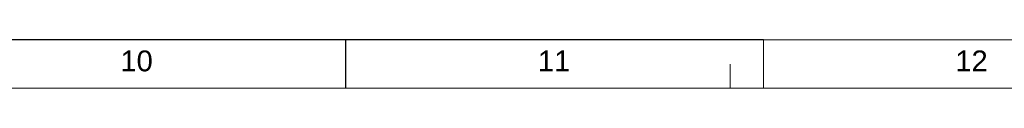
# Model space of a CAD drawing. Header units: millimetres. Extents: x 0 to 25230, y 0 to 17820.
# Tile 198 of 214: x 16613 to 20864, y 17610 to 17820. Entities that reach past the tile are written whole.
import ezdxf

# ---------------------------------------------------------------- set-up
doc = ezdxf.new("R2010")
doc.units = ezdxf.units.MM
doc.linetypes.add('SLD-Sólida', pattern=[0])
doc.layers.add('DETALHAMENTO', color=8, linetype='SLD-Sólida')
doc.styles.add('SLDTEXTSTYLE2', font='ARIAL.TTF')

msp = doc.modelspace()

# ---------------------------------------------------------------- linework, layer by layer
at = {"color": 7, "linetype": 'SLD-Sólida', "lineweight": 18, "ltscale": 30}
for p, q in [((19823.6, 17820), (19823.6, 17610)), ((21625.7, 17820), (19823.6, 17820)), ((19680, 17610), (19680, 17715)), ((750, 17610), (25020, 17610))]:
    msp.add_line(p, q, dxfattribs=at)
at = {"layer": 'DETALHAMENTO', "color": 7, "ltscale": 30}
for p, q in [((18021.4, 17820), (16219.3, 17820)), ((19823.6, 17820), (18021.4, 17820))]:
    msp.add_line(p, q, dxfattribs=at)
at = {"layer": 'DETALHAMENTO', "color": 7, "linetype": 'SLD-Sólida', "ltscale": 30}
msp.add_line((18021.4, 17610), (18021.4, 17820), dxfattribs=at)

# ---------------------------------------------------------------- texts
at = {"layer": 'DETALHAMENTO', "color": 7, "ltscale": 30, "char_height": 90, "attachment_point": 1, "style": 'SLDTEXTSTYLE2'}
for s, insert in [('10', (17047.8, 17773.3)), ('11', (18849.9, 17773.3)), ('12', (20652.1, 17773.3))]:
    msp.add_mtext(s, dxfattribs=dict(at, insert=insert))

doc.saveas('drawing.dxf')
